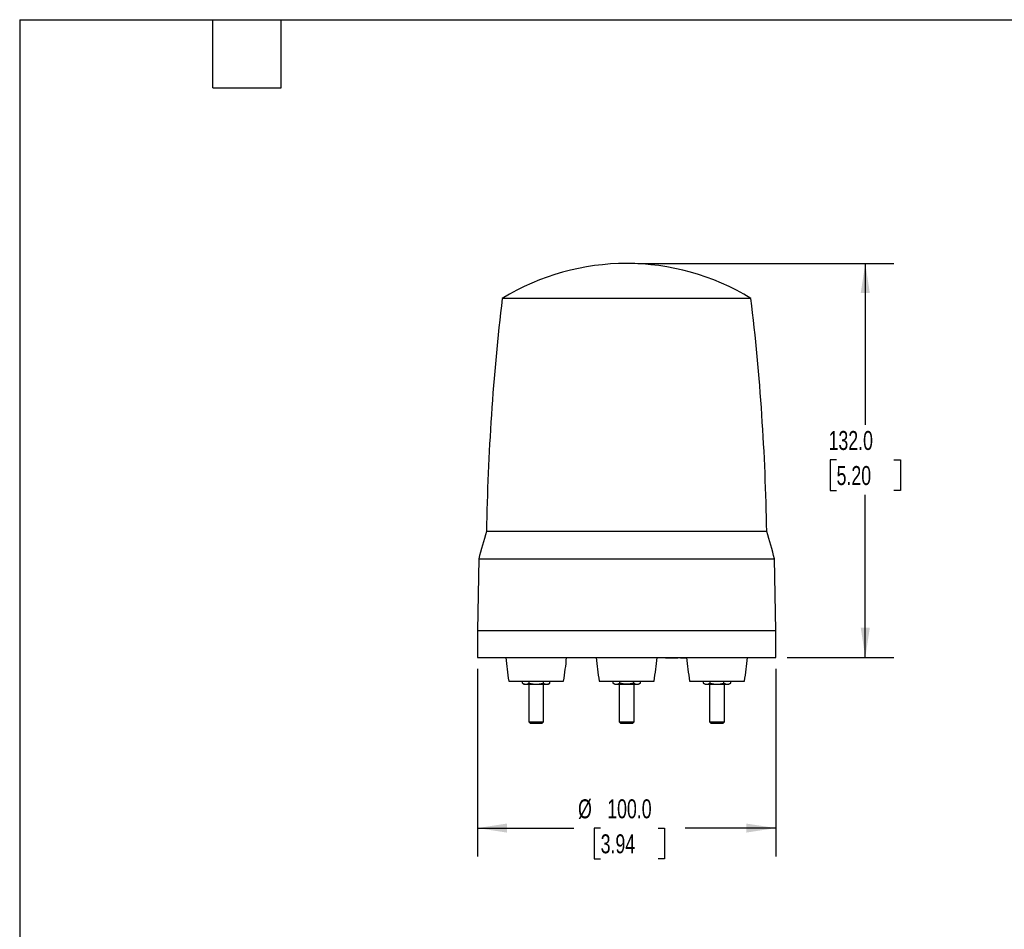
# Model space of a CAD drawing. Header units: millimetres. Extents: x 19 to 819, y 19 to 629.
# Tile 16 of 17: x 19 to 349, y 324 to 629. Entities that reach past the tile are written whole.
import ezdxf

# ---------------------------------------------------------------- set-up
doc = ezdxf.new("R2010")
doc.units = ezdxf.units.MM
doc.header["$LTSCALE"] = 3
doc.linetypes.add('SLD-Solid', pattern=[0])
doc.layers.add('DIMENSIONS', color=140, linetype='SLD-Solid', lineweight=25)
doc.layers.add('TEXT', color=140, linetype='SLD-Solid', lineweight=25)
doc.styles.add('SLDTEXTSTYLE0', font='TXT', dxfattribs={"width": 0.7})
doc.dimstyles.new('SLDDIMSTYLE0', dxfattribs={"dimtxt": 6.474023, "dimasz": 9.906, "dimexe": 0, "dimexo": 0.0625, "dimgap": 1.618506, "dimtad": 0, "dimtih": 1, "dimtoh": 1, "dimrnd": 1e-09, "dimzin": 4, "dimdsep": 46, "dimtxsty": 'SLDTEXTSTYLE0', "dimsah": 1, "dimcen": 0.09, "dimadec": 0, "dimazin": 1, "dimtfac": 1, "dimtofl": 0, "dimtmove": 0, "dimatfit": 3, "dimfxl": 0, "dimfrac": 2, "dimtolj": 1, "dimtzin": 12, "dimarcsym": 0})

# ---------------------------------------------------------------- blocks, each defined once
blk = doc.blocks.new('_D')
at = {"layer": 'DIMENSIONS'}
for p, q in [((172.48, 411.16), (172.48, 348.24)), ((272.48, 411.16), (272.48, 348.24)), ((172.48, 357.77), (204.76, 357.77)), ((213.78, 357.77), (211.61, 357.77)), ((211.61, 357.77), (211.61, 347.48)), ((233.02, 357.77), (235.2, 357.77)), ((235.2, 357.77), (235.2, 347.48)), ((272.48, 357.77), (242.05, 357.77)), ((211.61, 347.48), (213.78, 347.48)), ((235.2, 347.48), (233.02, 347.48))]:
    blk.add_line(p, q, dxfattribs=at)
for points in [[(172.48, 357.77), (182.38, 356.25), (182.38, 359.29)], [(272.48, 357.77), (262.57, 359.29), (262.57, 356.25)]]:
    blk.add_solid(points, dxfattribs=at)
at = {"layer": 'DIMENSIONS', "char_height": 6.35, "attachment_point": 1, "style": 'SLDTEXTSTYLE0'}
for s, insert in [('%%c', (206.2, 367.4)), ('100.0', (215.98, 367.4)), ('3.94', (213.78, 355.67))]:
    blk.add_mtext(s, dxfattribs=dict(at, insert=insert))
blk = doc.blocks.new('_D_1')
at = {"layer": 'DIMENSIONS'}
for p, q in [((226.29, 546.97), (312, 546.97)), ((302.48, 546.97), (302.48, 492.92)), ((292.86, 481.18), (290.69, 481.18)), ((290.69, 481.18), (290.69, 470.89)), ((312.1, 481.18), (314.27, 481.18)), ((314.27, 481.18), (314.27, 470.89)), ((290.69, 470.89), (292.86, 470.89)), ((302.48, 414.97), (302.48, 469.44)), ((314.27, 470.89), (312.1, 470.89)), ((276.29, 414.97), (312, 414.97))]:
    blk.add_line(p, q, dxfattribs=at)
for points in [[(302.48, 546.97), (300.95, 537.07), (304, 537.07)], [(302.48, 414.97), (304, 424.88), (300.95, 424.88)]]:
    blk.add_solid(points, dxfattribs=at)
at = {"layer": 'DIMENSIONS', "char_height": 6.35, "attachment_point": 1, "style": 'SLDTEXTSTYLE0'}
for s, insert in [('132.0', (290.17, 490.82)), ('5.20', (292.86, 479.08))]:
    blk.add_mtext(s, dxfattribs=dict(at, insert=insert))

msp = doc.modelspace()

# ---------------------------------------------------------------- linework, layer by layer
for p, q in [((264.160149, 535.25586), (180.796238, 535.25586)), ((269.433821, 457.114418), (175.522566, 457.114418)), ((172.897115, 447.972519), (172.478193, 423.972519)), ((172.897115, 447.972519), (272.059272, 447.972519)), ((272.478193, 423.972519), (272.059272, 447.972519)), ((172.478193, 423.972519), (172.478193, 414.972519)), ((172.478193, 423.972519), (257.470599, 423.972519)), ((257.470599, 423.972519), (272.478193, 423.972519)), ((272.478193, 414.972519), (272.478193, 423.972519)), ((172.478193, 414.972519), (272.478193, 414.972519)), ((235.555019, 414.972519), (235.562003, 414.772519)), ((235.562003, 414.772519), (235.663698, 414.772519)), ((235.656714, 414.972519), (235.663698, 414.772519)), ((235.663698, 414.772519), (235.695043, 414.772519)), ((235.697597, 414.772519), (235.690612, 414.972519)), ((235.697597, 414.772519), (236.226136, 414.772519)), ((236.226206, 414.972519), (236.226136, 414.772519)), ((236.612646, 414.972519), (236.607705, 414.772519)), ((236.765189, 414.972519), (236.758203, 414.772519)), ((236.791224, 414.772519), (236.873694, 414.772519)), ((236.93807, 414.972519), (236.945054, 414.772519)), ((237.161799, 414.972519), (237.166712, 414.772519)), ((237.497332, 414.772519), (237.507629, 414.772519)), ((237.507559, 414.772519), (237.507562, 414.972519)), ((237.843155, 414.972519), (237.838248, 414.772519)), ((238.066884, 414.972519), (238.059899, 414.772519)), ((238.131259, 414.772519), (238.186565, 414.772519)), ((238.178748, 414.972519), (238.186565, 414.772519)), ((238.186565, 414.772519), (238.375842, 414.772519)), ((238.382138, 414.972519), (238.375842, 414.772519)), ((238.375842, 414.772519), (238.508046, 414.772519)), ((238.514341, 414.972519), (238.508046, 414.772519)), ((238.508046, 414.772519), (238.540876, 414.772519)), ((238.53468, 414.972519), (238.540876, 414.772519)), ((238.540876, 414.772519), (238.693419, 414.772519)), ((238.687223, 414.972519), (238.693419, 414.772519)), ((238.693419, 414.772519), (238.904755, 414.772519)), ((238.910951, 414.972519), (238.904755, 414.772519)), ((238.904755, 414.772519), (239.057298, 414.772519)), ((239.063494, 414.972519), (239.057298, 414.772519)), ((239.057298, 414.772519), (239.090128, 414.772519)), ((239.083833, 414.972519), (239.090128, 414.772519)), ((239.090128, 414.772519), (239.222332, 414.772519)), ((239.216036, 414.972519), (239.222332, 414.772519)), ((239.222332, 414.772519), (239.411609, 414.772519)), ((239.419426, 414.972519), (239.411609, 414.772519)), ((239.411609, 414.772519), (239.602681, 414.772519)), ((239.602681, 414.772519), (239.595697, 414.972519)), ((239.602681, 414.772519), (239.612851, 414.772519)), ((239.605867, 414.972519), (239.612851, 414.772519)), ((240.592103, 414.772519), (239.612851, 414.772519)), ((240.599087, 414.972519), (240.592103, 414.772519)), ((240.592103, 414.772519), (240.64295, 414.772519)), ((240.649934, 414.972519), (240.64295, 414.772519)), ((240.670273, 414.972519), (240.663288, 414.772519)), ((240.696309, 414.772519), (240.884037, 414.772519)), ((240.884037, 414.772519), (240.877053, 414.972519)), ((240.884037, 414.772519), (241.39222, 414.772519)), ((241.392307, 414.972519), (241.39222, 414.772519)), ((241.809256, 414.972519), (241.804309, 414.772519)), ((241.94146, 414.972519), (241.934475, 414.772519)), ((241.963484, 414.772519), (241.982112, 414.772519)), ((241.992307, 414.972519), (241.982112, 414.772519)), ((241.982112, 414.772519), (242.125016, 414.772519)), ((242.125016, 414.772519), (242.114341, 414.972519)), ((242.125016, 414.772519), (242.343695, 414.772519)), ((242.348239, 414.972519), (242.343695, 414.772519)), ((242.343695, 414.772519), (242.607453, 414.772519)), ((182.967304, 406.972519), (187.567304, 406.972519)), ((187.544789, 406.331928), (188.167304, 405.972519)), ((187.548502, 406.329785), (187.548502, 406.972519)), ((187.567304, 406.972519), (201.367304, 406.972519)), ((189.667304, 405.972519), (189.667304, 393.417519)), ((189.857903, 406.329785), (189.857903, 406.972519)), ((194.476705, 406.972519), (194.476705, 406.329785)), ((194.667304, 393.417519), (194.667304, 405.972519)), ((196.167304, 405.972519), (196.789819, 406.331928)), ((196.786106, 406.329785), (196.786106, 406.972519)), ((213.278193, 406.972519), (231.678193, 406.972519)), ((217.855678, 406.331928), (218.478193, 405.972519)), ((217.859391, 406.972519), (217.859391, 406.329785)), ((219.978193, 405.972519), (219.978193, 393.417519)), ((220.168792, 406.329785), (220.168792, 406.972519)), ((224.787595, 406.972519), (224.787595, 406.329785)), ((224.978193, 393.417519), (224.978193, 405.972519)), ((226.478193, 405.972519), (227.100708, 406.331928)), ((227.096996, 406.329785), (227.096996, 406.972519)), ((243.589083, 406.972519), (261.989083, 406.972519)), ((248.166568, 406.331928), (248.789083, 405.972519)), ((248.17028, 406.972519), (248.17028, 406.329785)), ((250.289083, 405.972519), (250.289083, 393.417519)), ((250.479681, 406.329785), (250.479681, 406.972519)), ((255.098484, 406.329785), (255.098484, 406.972519)), ((255.289083, 393.417519), (255.289083, 405.972519)), ((256.789083, 405.972519), (257.411598, 406.331928)), ((257.407885, 406.329785), (257.407885, 406.972519)), ((189.667304, 393.417519), (190.112304, 392.972519)), ((189.667304, 393.417519), (190.002241, 393.417519)), ((190.002241, 393.417519), (194.667304, 393.417519)), ((190.112304, 392.972519), (190.387622, 392.972519)), ((190.387622, 392.972519), (194.222304, 392.972519)), ((194.222304, 392.972519), (194.667304, 393.417519)), ((219.978193, 393.417519), (220.423193, 392.972519)), ((219.978193, 393.417519), (224.978193, 393.417519)), ((220.423193, 392.972519), (224.533193, 392.972519)), ((224.533193, 392.972519), (224.978193, 393.417519)), ((250.289083, 393.417519), (250.734083, 392.972519)), ((250.289083, 393.417519), (254.954146, 393.417519)), ((250.734083, 392.972519), (254.568765, 392.972519)), ((254.568765, 392.972519), (254.844083, 392.972519)), ((254.844083, 392.972519), (255.289083, 393.417519)), ((254.954146, 393.417519), (255.289083, 393.417519))]:
    msp.add_line(p, q)
for centre, radius, start, end in [((222.478193, 466.972519), 80, 58.599006, 121.400994), ((935.427248, 445.078038), 760, 173.185513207, 179.092549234), ((-490.470861, 445.078038), 760, 0.907450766, 6.814486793), ((366.385226, 397.352851), 200, 162.61398711, 165.33906803), ((78.571161, 397.352851), 200, 14.66093197, 17.38601289), ((301.473445, 425.848287), 120, 185.19993191, 189.05010079), ((82.861163, 425.848287), 120, 350.94989921, 354.80006809), ((331.784334, 425.848287), 120, 185.19993191, 189.05010079), ((113.172052, 425.848287), 120, 350.94989921, 354.80006809), ((362.095224, 425.848287), 120, 185.19993191, 189.05010079), ((143.482942, 425.848287), 120, 350.94989921, 354.80006809)]:
    msp.add_arc(centre, radius, start, end)
for points, knots in [([(236.226136, 414.772519), (236.261407, 414.772519), (236.296062, 414.772519), (236.365134, 414.772519), (236.399267, 414.772519), (236.465015, 414.772519), (236.496498, 414.772519), (236.540983, 414.772519), (236.555392, 414.772519), (236.582305, 414.772519), (236.594917, 414.772519), (236.607705, 414.772519)], [0.00000000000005, 0.00000000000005, 0.00000000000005, 0.00000000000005, 0.00010368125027, 0.00010368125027, 0.00020743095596, 0.00020743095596, 0.00031118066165, 0.00031118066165, 0.00036305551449, 0.00036305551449, 0.00041473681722, 0.00041473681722, 0.00041473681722, 0.00041473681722]), ([(236.607705, 414.772519), (236.621024, 414.772519), (236.634104, 414.772519), (236.657529, 414.772519), (236.668146, 414.772519), (236.697816, 414.772519), (236.71359, 414.772519), (236.737214, 414.772519), (236.74553, 414.772519), (236.756203, 414.772519), (236.757532, 414.772519), (236.758203, 414.772519)], [0.00000000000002, 0.00000000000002, 0.00000000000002, 0.00000000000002, 0.00005693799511, 0.00005693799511, 0.00011406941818, 0.00011406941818, 0.00022833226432, 0.00022833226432, 0.00034259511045, 0.00034259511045, 0.00045673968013, 0.00045673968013, 0.00045673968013, 0.00045673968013]), ([(236.945054, 414.772519), (236.945725, 414.772519), (236.953797, 414.772519), (236.997412, 414.772519), (237.017078, 414.772519), (237.061157, 414.772519), (237.077811, 414.772519), (237.107753, 414.772519), (237.118349, 414.772519), (237.141127, 414.772519), (237.153673, 414.772519), (237.166712, 414.772519)], [0.00000000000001, 0.00000000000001, 0.00000000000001, 0.00000000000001, 0.00044855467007, 0.00044855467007, 0.00067284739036, 0.00067284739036, 0.00078499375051, 0.00078499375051, 0.00084106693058, 0.00084106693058, 0.0008969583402, 0.0008969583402, 0.0008969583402, 0.0008969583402]), ([(237.166712, 414.772519), (237.189763, 414.772519), (237.213148, 414.772519), (237.265657, 414.772519), (237.293969, 414.772519), (237.352604, 414.772519), (237.382968, 414.772519), (237.444907, 414.772519), (237.475833, 414.772519), (237.507559, 414.772519)], [0.00000000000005, 0.00000000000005, 0.00000000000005, 0.00000000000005, 0.00009278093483, 0.00009278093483, 0.00018574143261, 0.00018574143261, 0.00027870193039, 0.00027870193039, 0.00037155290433, 0.00037155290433, 0.00037155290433, 0.00037155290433]), ([(237.507559, 414.772519), (237.538473, 414.772519), (237.568544, 414.772519), (237.628755, 414.772519), (237.658236, 414.772519), (237.715022, 414.772519), (237.742458, 414.772519), (237.793062, 414.772519), (237.815741, 414.772519), (237.838248, 414.772519)], [0.00000000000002, 0.00000000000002, 0.00000000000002, 0.00000000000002, 0.00009142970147, 0.00009142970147, 0.00018297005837, 0.00018297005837, 0.00027451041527, 0.00027451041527, 0.00036585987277, 0.00036585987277, 0.00036585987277, 0.00036585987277]), ([(237.838248, 414.772519), (237.851285, 414.772519), (237.863828, 414.772519), (237.886604, 414.772519), (237.8972, 414.772519), (237.92714, 414.772519), (237.943808, 414.772519), (237.987832, 414.772519), (238.007638, 414.772519), (238.051126, 414.772519), (238.059229, 414.772519), (238.059899, 414.772519)], [0.00000000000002, 0.00000000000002, 0.00000000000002, 0.00000000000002, 0.00005577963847, 0.00005577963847, 0.00011174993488, 0.00011174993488, 0.00022369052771, 0.00022369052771, 0.00044757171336, 0.00044757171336, 0.00089530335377, 0.00089530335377, 0.00089530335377, 0.00089530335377]), ([(241.39222, 414.772519), (241.430505, 414.772519), (241.468312, 414.772519), (241.543063, 414.772519), (241.579932, 414.772519), (241.65073, 414.772519), (241.684725, 414.772519), (241.748086, 414.772519), (241.776437, 414.772519), (241.804309, 414.772519)], [0.00000000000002, 0.00000000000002, 0.00000000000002, 0.00000000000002, 0.00011285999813, 0.00011285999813, 0.00022580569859, 0.00022580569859, 0.00033875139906, 0.00033875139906, 0.00045147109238, 0.00045147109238, 0.00045147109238, 0.00045147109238]), ([(241.804309, 414.772519), (241.827514, 414.772519), (241.848889, 414.772519), (241.882846, 414.772519), (241.89611, 414.772519), (241.927185, 414.772519), (241.933564, 414.772519), (241.934475, 414.772519)], [0.00000000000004, 0.00000000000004, 0.00000000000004, 0.00000000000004, 0.00009991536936, 0.00009991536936, 0.00020005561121, 0.00020005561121, 0.00040023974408, 0.00040023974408, 0.00040023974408, 0.00040023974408]), ([(187.548502, 406.329785), (187.736416, 406.221293), (187.926871, 406.131139), (188.312955, 406.006321), (188.507523, 405.972519), (188.703203, 405.972519)], [0, 0, 0, 0, 0.5, 0.5, 1, 1, 1, 1]), ([(188.19716, 405.972519), (188.187857, 405.972519), (188.14437, 405.972519), (188.310692, 405.972519), (188.573863, 405.972519), (188.703203, 405.972519)], [0, 0, 0, 0, 0.1215732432, 0.5682858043, 1, 1, 1, 1]), ([(188.703203, 405.972519), (188.899329, 405.972519), (189.093507, 406.006382), (189.478604, 406.130796), (189.669719, 406.221136), (189.857903, 406.329785)], [0, 0, 0, 0, 0.5, 0.5, 1, 1, 1, 1]), ([(188.703203, 405.972519), (188.869729, 405.972519), (189.078646, 405.972519), (189.572415, 405.972519), (189.857162, 405.972519), (190.475884, 405.972519), (190.809475, 405.972519), (191.488582, 405.972519), (191.83369, 405.972519), (192.167304, 405.972519)], [0, 0, 0, 0, 0.25, 0.25, 0.5, 0.5, 0.75, 0.75, 1, 1, 1, 1]), ([(189.857903, 406.329785), (190.233732, 406.221292), (190.614642, 406.131139), (191.386813, 406.00632), (191.775945, 405.972519), (192.167304, 405.972519)], [0, 0, 0, 0, 0.5, 0.5, 1, 1, 1, 1]), ([(192.167304, 405.972519), (192.559559, 405.972519), (192.947916, 406.006383), (193.718105, 406.130795), (194.100335, 406.221136), (194.476705, 406.329785)], [0, 0, 0, 0, 0.5, 0.5, 1, 1, 1, 1]), ([(192.167304, 405.972519), (192.500638, 405.972519), (192.845519, 405.972519), (193.524355, 405.972519), (193.857903, 405.972519), (194.476705, 405.972519), (194.761575, 405.972519), (195.255645, 405.972519), (195.464739, 405.972519), (195.631406, 405.972519)], [0, 0, 0, 0, 0.25, 0.25, 0.5, 0.5, 0.75, 0.75, 1, 1, 1, 1]), ([(194.476705, 406.329785), (194.664619, 406.221293), (194.855074, 406.131139), (195.241158, 406.006321), (195.435726, 405.972519), (195.631406, 405.972519)], [0, 0, 0, 0, 0.5, 0.5, 1, 1, 1, 1]), ([(195.631406, 405.972519), (195.827533, 405.972519), (196.021712, 406.006383), (196.406806, 406.130795), (196.597921, 406.221136), (196.786106, 406.329785)], [0, 0, 0, 0, 0.5, 0.5, 1, 1, 1, 1]), ([(195.631406, 405.972519), (195.80363, 405.972519), (196.116115, 405.972519), (196.130839, 405.972519), (196.137448, 405.972519)], [0, 0, 0, 0, 0.5511421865, 1, 1, 1, 1]), ([(217.859391, 406.329785), (218.047305, 406.221293), (218.23776, 406.131139), (218.623844, 406.006321), (218.818412, 405.972519), (219.014092, 405.972519)], [0, 0, 0, 0, 0.5, 0.5, 1, 1, 1, 1]), ([(218.50805, 405.972519), (218.498746, 405.972519), (218.455259, 405.972519), (218.621581, 405.972519), (218.884753, 405.972519), (219.014092, 405.972519)], [0, 0, 0, 0, 0.1215732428, 0.5682858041, 1, 1, 1, 1]), ([(219.014092, 405.972519), (219.210219, 405.972519), (219.404398, 406.006383), (219.789492, 406.130795), (219.980607, 406.221136), (220.168792, 406.329785)], [0, 0, 0, 0, 0.5, 0.5, 1, 1, 1, 1]), ([(219.014092, 405.972519), (219.180758, 405.972519), (219.389852, 405.972519), (219.883923, 405.972519), (220.168792, 405.972519), (220.787595, 405.972519), (221.121143, 405.972519), (221.799979, 405.972519), (222.14486, 405.972519), (222.478193, 405.972519)], [0, 0, 0, 0, 0.25, 0.25, 0.5, 0.5, 0.75, 0.75, 1, 1, 1, 1]), ([(222.478193, 405.972519), (222.085939, 405.972519), (221.697582, 406.006383), (220.927393, 406.130795), (220.545162, 406.221136), (220.168792, 406.329785)], [0, 0, 0, 0, 0.5, 0.5, 1, 1, 1, 1]), ([(224.787595, 406.329785), (224.411767, 406.221293), (224.030857, 406.131139), (223.258689, 406.006321), (222.869552, 405.972519), (222.478193, 405.972519)], [0, 0, 0, 0, 0.5, 0.5, 1, 1, 1, 1]), ([(222.478193, 405.972519), (222.811527, 405.972519), (223.156408, 405.972519), (223.835244, 405.972519), (224.168792, 405.972519), (224.787595, 405.972519), (225.072464, 405.972519), (225.566534, 405.972519), (225.775628, 405.972519), (225.942295, 405.972519)], [0, 0, 0, 0, 0.25, 0.25, 0.5, 0.5, 0.75, 0.75, 1, 1, 1, 1]), ([(224.787595, 406.329785), (224.975508, 406.221293), (225.165963, 406.131139), (225.552048, 406.006321), (225.746616, 405.972519), (225.942295, 405.972519)], [0, 0, 0, 0, 0.5, 0.5, 1, 1, 1, 1]), ([(225.942295, 405.972519), (226.138422, 405.972519), (226.332601, 406.006383), (226.717695, 406.130795), (226.908811, 406.221136), (227.096996, 406.329785)], [0, 0, 0, 0, 0.5, 0.5, 1, 1, 1, 1]), ([(225.942295, 405.972519), (226.114519, 405.972519), (226.427004, 405.972519), (226.441728, 405.972519), (226.448337, 405.972519)], [0, 0, 0, 0, 0.5511421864, 1, 1, 1, 1]), ([(248.17028, 406.329785), (248.358194, 406.221293), (248.548649, 406.131139), (248.934733, 406.006321), (249.129301, 405.972519), (249.324981, 405.972519)], [0, 0, 0, 0, 0.5, 0.5, 1, 1, 1, 1]), ([(248.818939, 405.972519), (248.809635, 405.972519), (248.766148, 405.972519), (248.93247, 405.972519), (249.195642, 405.972519), (249.324981, 405.972519)], [0, 0, 0, 0, 0.1215732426, 0.5682858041, 1, 1, 1, 1]), ([(249.324981, 405.972519), (249.521108, 405.972519), (249.715287, 406.006383), (250.100381, 406.130795), (250.291496, 406.221136), (250.479681, 406.329785)], [0, 0, 0, 0, 0.5, 0.5, 1, 1, 1, 1]), ([(249.324981, 405.972519), (249.491648, 405.972519), (249.700742, 405.972519), (250.194812, 405.972519), (250.479681, 405.972519), (251.098484, 405.972519), (251.432032, 405.972519), (252.110868, 405.972519), (252.455749, 405.972519), (252.789083, 405.972519)], [0, 0, 0, 0, 0.25, 0.25, 0.5, 0.5, 0.75, 0.75, 1, 1, 1, 1]), ([(250.479681, 406.329785), (250.855509, 406.221293), (251.236419, 406.131139), (252.008587, 406.006321), (252.397724, 405.972519), (252.789083, 405.972519)], [0, 0, 0, 0, 0.5, 0.5, 1, 1, 1, 1]), ([(252.789083, 405.972519), (253.181337, 405.972519), (253.569694, 406.006383), (254.339883, 406.130795), (254.722114, 406.221136), (255.098484, 406.329785)], [0, 0, 0, 0, 0.5, 0.5, 1, 1, 1, 1]), ([(252.789083, 405.972519), (253.122416, 405.972519), (253.467297, 405.972519), (254.146133, 405.972519), (254.479681, 405.972519), (255.098484, 405.972519), (255.383353, 405.972519), (255.877424, 405.972519), (256.086518, 405.972519), (256.253184, 405.972519)], [0, 0, 0, 0, 0.25, 0.25, 0.5, 0.5, 0.75, 0.75, 1, 1, 1, 1]), ([(255.098484, 406.329785), (255.286398, 406.221293), (255.476853, 406.131139), (255.862937, 406.006321), (256.057505, 405.972519), (256.253184, 405.972519)], [0, 0, 0, 0, 0.5, 0.5, 1, 1, 1, 1]), ([(256.253184, 405.972519), (256.44931, 405.972519), (256.643489, 406.006382), (257.028585, 406.130796), (257.2197, 406.221136), (257.407885, 406.329785)], [0, 0, 0, 0, 0.5, 0.5, 1, 1, 1, 1]), ([(256.253184, 405.972519), (256.425305, 405.972519), (256.73777, 405.972519), (256.752622, 405.972519), (256.759292, 405.972519)], [0, 0, 0, 0, 0.5508494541, 1, 1, 1, 1])]:
    msp.add_open_spline(points, degree=3, knots=knots)
at = {"layer": 'TEXT'}
for p, q in [((19.05, 628.65), (819.15, 628.65)), ((19.05, 628.65), (19.05, 19.05)), ((83.82, 605.79), (83.82, 628.65)), ((106.68, 605.79), (106.68, 628.65)), ((83.82, 605.79), (106.68, 605.79))]:
    msp.add_line(p, q, dxfattribs=at)

# ---------------------------------------------------------------- dimensions: what is measured, and where the dimension line sits
at = {"layer": 'DIMENSIONS'}
dim = msp.add_linear_dim(base=(302.478193, 546.972519), p1=(272.478193, 414.972519), p2=(222.478193, 546.972519), angle=90, dimstyle='SLDDIMSTYLE0', dxfattribs=at)
dim.commit()
dim.dimension.update_dxf_attribs({"geometry": '_D_1', "text_midpoint": (302.478193, 481.181073), "dimtype": 160})
dim = msp.add_linear_dim(base=(172.478193, 357.769951), p1=(272.478193, 414.972519), p2=(172.478193, 414.972519), text='%%c<>', dimstyle='SLDDIMSTYLE0', dxfattribs=at)
dim.commit()
dim.dimension.update_dxf_attribs({"geometry": '_D', "text_midpoint": (223.403722, 357.769951), "dimtype": 160})

doc.saveas('drawing.dxf')
